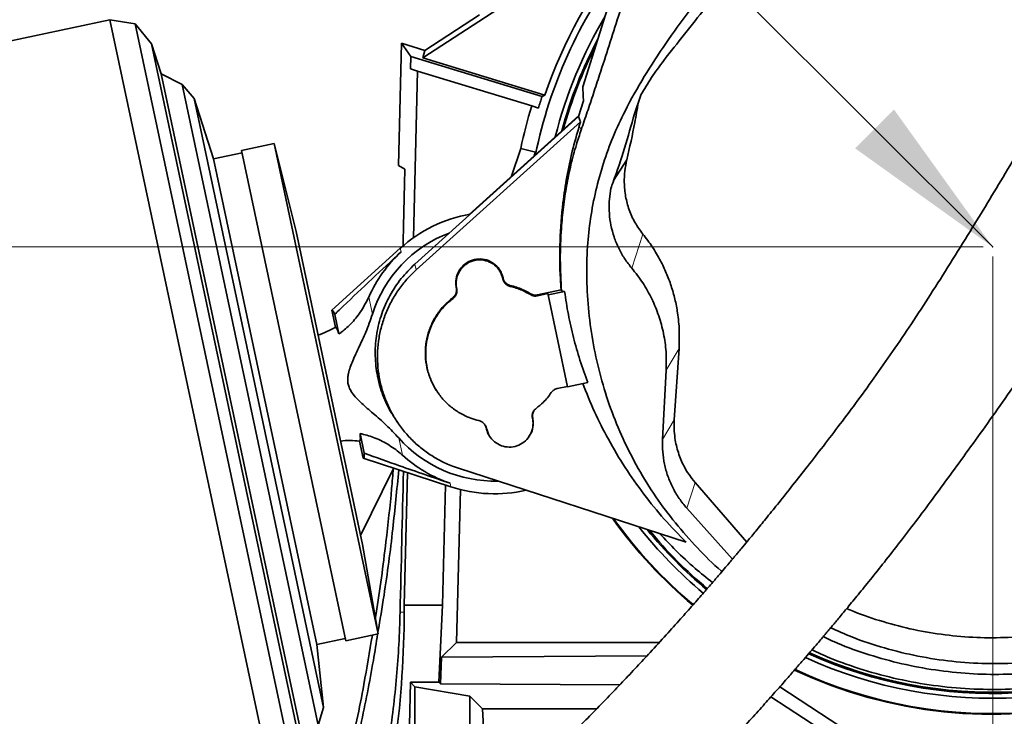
# Model space of a CAD drawing. Header units: millimetres. Extents: x 0 to 12118, y 0 to 8400.
# Tile 86 of 128: x 6717 to 7130, y 3947 to 4239. Entities that reach past the tile are written whole.
import ezdxf

# ---------------------------------------------------------------- set-up
doc = ezdxf.new("R2010")
doc.units = ezdxf.units.MM
doc.header["$LTSCALE"] = 20
doc.header["$PDSIZE"] = -1
doc.styles.add('SLDTEXTSTYLE0', font='TXT', dxfattribs={"width": 0.605})
doc.dimstyles.new('SLDDIMSTYLE0', dxfattribs={"dimtxt": 70, "dimasz": 70, "dimexe": 0, "dimexo": 0.0625, "dimgap": 17.5, "dimtad": 1, "dimdec": 0, "dimrnd": 1e-09, "dimzin": 12, "dimdsep": 46, "dimtxsty": 'SLDTEXTSTYLE0', "dimsah": 1, "dimcen": 0.09, "dimadec": 0, "dimazin": 3, "dimtfac": 1, "dimtofl": 0, "dimtmove": 0, "dimatfit": 3, "dimfxl": 1, "dimfrac": 2, "dimtolj": 1, "dimtzin": 12, "dimarcsym": 0})
doc.dimstyles.new('SLDDIMSTYLE1', dxfattribs={"dimtxt": 70, "dimasz": 70, "dimexe": 0, "dimexo": 0.0625, "dimgap": 17.5, "dimtad": 1, "dimdec": 1, "dimrnd": 1e-09, "dimzin": 12, "dimdsep": 46, "dimtxsty": 'SLDTEXTSTYLE0', "dimsah": 1, "dimcen": 0.09, "dimadec": 0, "dimazin": 3, "dimtfac": 1, "dimtmove": 0, "dimatfit": 0, "dimfxl": 1, "dimfrac": 2, "dimtolj": 1, "dimtzin": 12, "dimarcsym": 0})
doc.dimstyles.new('SLDDIMSTYLE2', dxfattribs={"dimtxt": 70, "dimasz": 70, "dimexe": 0, "dimexo": 0.0625, "dimgap": 17.5, "dimtad": 1, "dimdec": 1, "dimrnd": 1e-09, "dimzin": 12, "dimdsep": 46, "dimtxsty": 'SLDTEXTSTYLE0', "dimsah": 1, "dimcen": 0.09, "dimadec": 0, "dimazin": 3, "dimtfac": 1, "dimtofl": 0, "dimtmove": 0, "dimatfit": 3, "dimfxl": 1, "dimfrac": 2, "dimtolj": 1, "dimtzin": 12, "dimarcsym": 0})
doc.dimstyles.new('SLDDIMSTYLE4', dxfattribs={"dimtxt": 0.18, "dimasz": 70, "dimexe": 0, "dimexo": 0.0625, "dimgap": 0, "dimtad": 0, "dimtih": 1, "dimtoh": 1, "dimdec": 0, "dimrnd": 1e-09, "dimzin": 0, "dimdsep": 46, "dimtxsty": 'Standard', "dimsah": 1, "dimcen": 0.09, "dimadec": 0, "dimazin": 0, "dimtfac": 70, "dimtdec": 0, "dimtofl": 0, "dimtmove": 0, "dimatfit": 3, "dimfxl": 1, "dimfrac": 2, "dimtolj": 1, "dimtzin": 0, "dimarcsym": 0})

# ---------------------------------------------------------------- blocks, each defined once
blk = doc.blocks.new('_D_3')
at = {"color": 7, "linetype": 'Continuous', "lineweight": 0}
for p, q in [((7120.86, 4143.87), (5543.93, 4143.87)), ((5573.93, 4143.87), (5573.93, 3363.87)), ((6445.27, 3363.87), (5543.93, 3363.87))]:
    blk.add_line(p, q, dxfattribs=at)
at = {"color": 7, "linetype": 'Continuous', "lineweight": 18}
for points in [[(5573.93, 4143.87), (5563.93, 4073.87), (5583.93, 4073.87)], [(5573.93, 3363.87), (5583.93, 3433.87), (5563.93, 3433.87)]]:
    blk.add_solid(points, dxfattribs=at)
at = {"color": 7, "linetype": 'Continuous', "lineweight": 18, "insert": (5483.69, 3673.66), "char_height": 70, "attachment_point": 1, "rotation": 90, "style": 'SLDTEXTSTYLE0'}
blk.add_mtext('780', dxfattribs=at)
blk = doc.blocks.new('_D_4')
at = {"color": 7, "linetype": 'Continuous', "lineweight": 0}
for p, q in [((7120.86, 5268.87), (5543.93, 5268.87)), ((5573.93, 4143.87), (5573.93, 5268.87)), ((7120.86, 4143.87), (5543.93, 4143.87))]:
    blk.add_line(p, q, dxfattribs=at)
at = {"color": 7, "linetype": 'Continuous', "lineweight": 18}
for points in [[(5573.93, 5268.87), (5563.93, 5198.87), (5583.93, 5198.87)], [(5573.93, 4143.87), (5583.93, 4213.87), (5563.93, 4213.87)]]:
    blk.add_solid(points, dxfattribs=at)
at = {"color": 7, "linetype": 'Continuous', "lineweight": 18, "insert": (5483.69, 4671.66), "char_height": 70, "attachment_point": 1, "rotation": 90, "style": 'SLDTEXTSTYLE0'}
blk.add_mtext('*)', dxfattribs=at)
blk = doc.blocks.new('_D_6')
at = {"color": 7, "linetype": 'Continuous', "lineweight": 0}
for p, q in [((7124.86, 4139.87), (7124.86, 3020.85)), ((6804.86, 3161.82), (6804.86, 3020.85)), ((7124.86, 3050.85), (6804.86, 3050.85))]:
    blk.add_line(p, q, dxfattribs=at)
at = {"color": 7, "linetype": 'Continuous', "lineweight": 18}
for points in [[(6804.86, 3050.85), (6874.86, 3040.85), (6874.86, 3060.85)], [(7124.86, 3050.85), (7054.86, 3060.85), (7054.86, 3040.85)]]:
    blk.add_solid(points, dxfattribs=at)
at = {"color": 7, "linetype": 'Continuous', "lineweight": 18, "insert": (6884.65, 3141.08), "char_height": 70, "attachment_point": 1, "style": 'SLDTEXTSTYLE0'}
blk.add_mtext('320', dxfattribs=at)
blk = doc.blocks.new('_D_11')
at = {"color": 7, "linetype": 'Continuous', "lineweight": 0}
for p, q in [((6914.86, 5640.02), (5403.93, 5640.02)), ((5433.93, 5640.02), (5433.93, 3363.87)), ((6445.27, 3363.87), (5403.93, 3363.87))]:
    blk.add_line(p, q, dxfattribs=at)
at = {"color": 7, "linetype": 'Continuous', "lineweight": 18}
for points in [[(5433.93, 5640.02), (5423.93, 5570.02), (5443.93, 5570.02)], [(5433.93, 3363.87), (5443.93, 3433.87), (5423.93, 3433.87)]]:
    blk.add_solid(points, dxfattribs=at)
at = {"color": 7, "linetype": 'Continuous', "lineweight": 18, "insert": (5343.69, 4467.24), "char_height": 70, "attachment_point": 1, "rotation": 90, "style": 'SLDTEXTSTYLE0'}
blk.add_mtext('*)', dxfattribs=at)
blk = doc.blocks.new('_D_20')
at = {"color": 7, "linetype": 'Continuous', "lineweight": 0}
for p, q in [((6476.36, 3936.27), (6476.36, 4307.15)), ((6526.36, 3936.27), (6526.36, 4307.15)), ((6476.36, 4277.15), (6356.36, 4277.15)), ((6476.36, 4277.15), (6526.36, 4277.15)), ((6526.36, 4277.15), (6714, 4277.15))]:
    blk.add_line(p, q, dxfattribs=at)
at = {"color": 7, "linetype": 'Continuous', "lineweight": 18}
for points in [[(6476.36, 4277.15), (6406.36, 4287.15), (6406.36, 4267.15)], [(6526.36, 4277.15), (6596.36, 4267.15), (6596.36, 4287.15)]]:
    blk.add_solid(points, dxfattribs=at)
at = {"color": 7, "linetype": 'Continuous', "lineweight": 18, "insert": (6607.06, 4367.39), "char_height": 70, "attachment_point": 1, "style": 'SLDTEXTSTYLE0'}
blk.add_mtext('50', dxfattribs=at)

msp = doc.modelspace()

# ---------------------------------------------------------------- linework, layer by layer
at = {"color": 7, "linetype": 'Continuous', "lineweight": 35}
for p, q in [((6953.087139, 4210.951682), (7012.466232, 4398.841062)), ((6958.391357, 4270.085889), (6886.081939, 4223.145075)), ((6886.909383, 4226.180243), (6909.857394, 4241.077311)), ((6754.937184, 4239.038085), (6543.921798, 4194.182654)), ((6765.55588, 4237.356383), (6754.937184, 4239.038085)), ((6754.937184, 4239.038085), (6825.631269, 3906.468774)), ((6772.321831, 4229.00134), (6765.55588, 4237.356383)), ((6765.55588, 4237.356383), (6834.647776, 3912.324321)), ((6776.433627, 4216.347066), (6772.321831, 4229.00134)), ((6772.321831, 4229.00134), (6837.430221, 3922.709061)), ((6875.861823, 4177.946903), (6877.131527, 4229.169633)), ((6877.131527, 4229.169633), (6881.059333, 4223.721598)), ((6877.131527, 4229.169633), (6886.909383, 4226.180243)), ((6886.909383, 4226.180243), (6886.081939, 4223.145075)), ((6881.059333, 4223.721598), (6880.928594, 4218.447295)), ((6936.041737, 4206.91179), (6881.059333, 4223.721598)), ((6886.081939, 4223.145075), (6937.211765, 4207.513118)), ((6785.250234, 4211.854917), (6776.433627, 4216.347066)), ((6776.433627, 4216.347066), (6836.03925, 3935.9417)), ((6883.84225, 4217.556501), (6880.928594, 4218.447295)), ((6883.84225, 4217.556501), (6882.110996, 4147.713835)), ((6931.687239, 4202.92882), (6883.84225, 4217.556501)), ((6790.220966, 4206.035084), (6785.250234, 4211.854917)), ((6785.250234, 4211.854917), (6842.266309, 3943.631672)), ((6798.418652, 4180.806261), (6790.220966, 4206.035084)), ((6790.220966, 4206.035084), (6844.439978, 3950.970188)), ((6937.211765, 4207.513118), (6936.041737, 4206.91179)), ((6953.334248, 4205.029895), (6951.31109, 4198.469631)), ((6977.355894, 4207.466109), (6974.709247, 4199.687428)), ((6977.355894, 4207.466109), (6977.384974, 4207.534971)), ((6934.493837, 4202.070757), (6931.687239, 4202.92882)), ((6951.31109, 4198.469631), (6882.664166, 4136.659663)), ((6952.138501, 4196.284403), (6883.296565, 4134.298845)), ((6951.471152, 4198.988648), (6905.419893, 4157.523908)), ((6951.31109, 4198.469631), (6952.138501, 4196.284403)), ((6951.618542, 4194.598389), (6952.138501, 4196.284403)), ((6810.341013, 4183.340591), (6798.418652, 4180.806261)), ((6823.726436, 4187.208267), (6810.133089, 4184.318736)), ((6810.133089, 4184.318736), (6853.797083, 3978.90828)), ((6832.925527, 4150.314668), (6823.726436, 4187.208267)), ((6823.726436, 4187.208267), (6867.390429, 3981.79781)), ((6923.271436, 4173.59751), (6927.131945, 4185.189147)), ((6927.131945, 4185.189147), (6933.214454, 4183.549627)), ((6932.739059, 4182.122196), (6933.214454, 4183.549627)), ((6933.214454, 4183.549627), (6932.965125, 4182.325747)), ((6798.418652, 4180.806261), (6841.666798, 3977.352095)), ((6971.523554, 4180.421116), (6966.007882, 4171.753007)), ((6875.861823, 4177.946903), (6878.533377, 4176.404481)), ((6964.158243, 4162.978809), (6964.803754, 4168.402087)), ((6832.925527, 4150.314668), (6860.787314, 4019.243234)), ((6876.621438, 4143.329453), (6847.899332, 4117.443558)), ((6919.560455, 4130.554524), (6919.536151, 4130.668864)), ((6919.689125, 4130.811627), (6919.664822, 4130.925967)), ((6900.101869, 4126.767733), (6900.126173, 4126.653393)), ((6900.23054, 4126.56579), (6900.254844, 4126.45145)), ((6943.996245, 4125.874365), (6934.11702, 4123.774471)), ((6944.138481, 4125.534841), (6943.996245, 4125.874365)), ((6945.470033, 4125.239744), (6944.138481, 4125.534841)), ((6938.44659, 4124.330178), (6934.144265, 4123.415691)), ((6938.565217, 4123.77208), (6938.44659, 4124.330178)), ((6945.470033, 4125.239744), (6938.565217, 4123.77208)), ((6938.565217, 4123.77208), (6946.73887, 4085.318069)), ((6847.899332, 4117.443558), (6849.425125, 4110.265702)), ((6849.173646, 4115.652619), (6850.920942, 4107.432735)), ((6993.40678, 4101.338008), (6991.423242, 4071.523687)), ((6988.037098, 4092.309929), (6986.515279, 4063.271899)), ((6942.406242, 4084.548301), (6946.708128, 4085.462695)), ((6946.73887, 4085.318069), (6955.179917, 4087.112269)), ((6892.37327, 4082.858111), (6892.482222, 4082.702688)), ((6939.147719, 4081.862224), (6939.253154, 4082.012776)), ((6932.139523, 4072.237111), (6932.115219, 4072.351451)), ((6875.17968, 4070.80098), (6875.954278, 4069.695998)), ((6912.552267, 4068.193217), (6912.576571, 4068.078877)), ((6912.680938, 4067.991274), (6912.705241, 4067.876934)), ((6861.531437, 4057.517315), (6859.78414, 4065.737199)), ((6861.095787, 4055.36289), (6859.569994, 4062.540746)), ((6861.095787, 4055.36289), (6897.863775, 4043.39819)), ((6900.961471, 4051.202103), (6996.402667, 4020.191378)), ((6873.682963, 4050.751967), (6859.985413, 4023.015653)), ((6879.67197, 4049.318), (6878.297549, 3993.870777)), ((6894.309589, 3993.870777), (6895.555886, 4044.149202)), ((7000.13312, 4045.230994), (7021.747525, 4020.24501)), ((6900.211098, 3978.163272), (6901.80009, 4042.266767)), ((6996.734668, 4034.413237), (7015.84889, 4013.184742)), ((6867.390429, 3981.79781), (6860.787314, 4019.243234)), ((6878.297549, 3993.870777), (6878.286876, 3990.912029)), ((6878.297549, 3993.870777), (6894.309589, 3993.870777)), ((6892.823922, 3961.551547), (6894.309589, 3993.870777)), ((6853.797083, 3978.90828), (6867.390429, 3981.79781)), ((6841.666798, 3977.352095), (6853.589159, 3979.886425)), ((6844.439978, 3950.970188), (6841.666798, 3977.352095)), ((6893.943725, 3972.049328), (6900.211098, 3978.163272)), ((6900.211098, 3978.163272), (6985.074278, 3978.163272)), ((6893.429562, 3960.930707), (6893.943725, 3972.049328)), ((6979.940371, 3972.571275), (6893.943725, 3972.049328)), ((6878.724842, 3861.056824), (6880.852729, 3961.551547)), ((6882.768643, 3959.635633), (6880.852729, 3961.551547)), ((6892.823922, 3961.551547), (6880.852729, 3961.551547)), ((6892.823922, 3961.551547), (6893.429562, 3960.930707)), ((6893.429562, 3960.930707), (6968.608852, 3960.493338)), ((6882.768643, 3959.635633), (6882.768643, 3865.876039)), ((6905.763949, 3955.766396), (6882.768643, 3959.635633)), ((7035.606795, 3959.606986), (7116.541299, 3906.999559)), ((6911.067003, 3950.463342), (6905.763949, 3955.766396)), ((6905.763949, 3955.766396), (6905.763949, 3922.83953)), ((7110.9793, 3903.854261), (7031.919447, 3955.449735)), ((6842.266309, 3943.631672), (6844.439978, 3950.970188)), ((6911.067003, 3950.463342), (6958.941213, 3950.463342)), ((6911.852043, 3935.483899), (6911.067003, 3950.463342))]:
    msp.add_line(p, q, dxfattribs=at)
at = {"color": 8, "linetype": 'Continuous', "lineweight": 18}
for p, q in [((6952.402203, 4192.923521), (6951.618542, 4194.598389)), ((6973.615023, 4134.990111), (6978.259307, 4149.275985)), ((6876.621438, 4143.329453), (6876.944346, 4141.810383)), ((6883.296565, 4134.298845), (6882.664166, 4136.659663)), ((6919.536151, 4130.668864), (6919.664822, 4130.925967)), ((6919.560455, 4130.554524), (6919.689125, 4130.811627)), ((6900.23054, 4126.56579), (6900.101869, 4126.767733)), ((6900.126173, 4126.653393), (6900.254844, 4126.45145)), ((6922.694925, 4127.747413), (6922.665217, 4127.389181)), ((6863.426966, 4122.914403), (6864.956503, 4115.718936)), ((6898.705723, 4122.296469), (6898.626566, 4122.631525)), ((6931.13658, 4123.928249), (6931.204806, 4124.270741)), ((6934.11702, 4123.774471), (6934.144265, 4123.415691)), ((6988.037098, 4092.309929), (6993.40678, 4101.338008)), ((6932.010852, 4071.980008), (6932.139523, 4072.237111)), ((6912.680938, 4067.991274), (6912.552267, 4068.193217)), ((6912.705241, 4067.876934), (6912.576571, 4068.078877)), ((6991.423242, 4071.523687), (6986.515279, 4063.271899)), ((6875.976611, 4063.876555), (6877.506147, 4056.681088)), ((6897.540867, 4044.91726), (6897.863775, 4043.39819)), ((6996.734668, 4034.413237), (7000.13312, 4045.230994)), ((6876.531324, 3990.955545), (6878.286876, 3990.912029))]:
    msp.add_line(p, q, dxfattribs=at)
at = {"color": 7, "linetype": 'Continuous', "lineweight": 35}
for centre, radius, start, end in [((7124.857394, 4143.870777), 198.144467, 140.68178366, 161.26499593), ((7124.857394, 4143.870777), 195.419262, 142.77790155, 168.55443781), ((7124.857394, 4143.870777), 189.020726, 149.22653518, 165.85155841), ((7124.857394, 4143.870777), 187, 152.18494222, 164.91709482), ((7124.857394, 4143.870777), 186.5, 153.06986295, 164.67904369), ((7124.857394, 4143.870777), 199.061603, 161.53707332, 163), ((7124.857394, 4143.870777), 201.996439, 163, 168.19684261), ((6916.120696, 4099.502422), 59, 99.93621428, 132.0268623), ((7124.857394, 4143.870777), 195.419262, 244.9178201, 3.82673491), ((6916.120696, 4099.502422), 53.672619, 110.68146998, 162.41396481), ((6916.120696, 4099.502422), 57.660645, 132.79908729, 156.04428031), ((7124.857394, 4143.870777), 189.020726, 245.47080708, 357.37810128), ((7124.857394, 4143.870777), 187, 245.65258017, 354.41969424), ((7124.857394, 4143.870777), 186.5, 245.69794122, 353.53477351), ((6831.427976, 4140.284073), 35, 287.82284238, 300.94729261), ((6916.120696, 4099.502422), 53.672619, 221.58745133, 271.41426004), ((6855.33921, 4027.797395), 35, 83.05807787, 96.17857375), ((6916.120696, 4099.502422), 57.660645, 227.95713582, 251.20232885), ((6916.120696, 4099.502422), 59, 251.97455383, 282.90952566), ((7124.857394, 4143.870777), 195.707505, 215.49998564, 230.04457218), ((7124.857394, 4143.870777), 195.419262, 215.61435009, 230.04704263), ((7124.857394, 4143.870777), 189.020726, 218.3351, 230.09096467), ((7124.857394, 4143.870777), 187, 219.27634359, 230.10255735), ((7124.857394, 4143.870777), 186.5, 219.51617733, 230.1054184), ((7124.857394, 4143.870777), 195.707505, 244.8939752, 320.33936804)]:
    msp.add_arc(centre, radius, start, end, dxfattribs=at)
for centre, major_axis, ratio, start_param, end_param in [((6804.857394, 1313.468082), (89.876733, 3635.788776), 0.0012951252, 5.6048811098, 5.6190527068), ((6854.585425, 4086.421902), (-6.603623, 31.065715), 0.0699839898, 5.9225779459, 6.3236111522), ((6854.585425, 4086.421902), (-6.603623, 31.065715), 0.0699839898, 3.1011668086, 3.5022000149), ((6804.857394, 1313.468082), (123.830166, 5009.30898), 0.0012951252, 5.2763398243, 5.2903204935), ((6456.357394, 3992.434731), (0, 422.026846), 0.9997758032, 4.4545330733, 4.7087809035)]:
    msp.add_ellipse(centre, major_axis=major_axis, ratio=ratio, start_param=start_param, end_param=end_param, dxfattribs=at)
for points, knots in [([(6952.402203, 4192.923521), (6953.254961, 4195.399973), (6954.962455, 4200.358617), (6957.549934, 4208.122938), (6960.596821, 4217.425334), (6964.094153, 4228.275088), (6968.836237, 4243.077434), (6974.389758, 4260.291486), (6980.757288, 4279.83402), (6987.129407, 4299.314584), (6993.290213, 4318.263686), (6999.220476, 4336.7403), (7004.922201, 4354.672265), (7010.610384, 4372.654504), (7014.408725, 4384.638553), (7016.307885, 4390.630547)], [0, 0, 0, 0, 0.0401590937, 0.0804112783, 0.1206341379, 0.1824796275, 0.2443431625, 0.3435556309, 0.4427752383, 0.5420636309, 0.6413351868, 0.7309212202, 0.8205221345, 0.9102615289, 1, 1, 1, 1]), ([(7011.437119, 4007.984863), (7011.32832, 4008.073579), (7007.618402, 4011.0987), (7001.019533, 4017.830001), (6991.782911, 4028.132147), (6983.501109, 4039.245568), (6976.162043, 4051.016016), (6969.839287, 4063.402577), (6964.582919, 4076.224126), (6960.434543, 4089.417074), (6957.400766, 4102.898937), (6955.442207, 4116.591402), (6954.604863, 4130.36696), (6954.869153, 4143.489889), (6956.186501, 4155.893205), (6958.422971, 4167.532526), (6961.595084, 4178.970409), (6965.661145, 4190.112288), (6971.316398, 4202.273812), (6978.711696, 4215.309224), (6987.763425, 4229.211366), (6997.576591, 4242.654949), (7007.933715, 4255.740005), (7018.654875, 4268.545291), (7031.396619, 4283.36149), (7046.178539, 4300.171589), (7062.892678, 4319.07286), (7079.384537, 4338.156539), (7089.793029, 4351.323679), (7094.996367, 4357.906101)], [0, 0, 0, 0, 0.00099477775, 0.0339208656, 0.06684990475, 0.09966585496, 0.13298493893, 0.16642169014, 0.19986359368, 0.23318972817, 0.26676565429, 0.30044564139, 0.3341215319, 0.36769185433, 0.39657594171, 0.42559277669, 0.4546571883, 0.48367831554, 0.51256601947, 0.55290328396, 0.5932790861, 0.63375245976, 0.67430738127, 0.71487157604, 0.75533465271, 0.81651001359, 0.87769743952, 0.9388593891, 1, 1, 1, 1]), ([(7302.943245, 4294.497495), (7302.515602, 4283.865068), (7301.660274, 4262.599122), (7299.737843, 4230.742429), (7298.387907, 4204.086128), (7297.766548, 4182.622607), (7297.360518, 4166.380786), (7296.784798, 4150.147153), (7295.82387, 4133.952255), (7294.251383, 4117.828082), (7292.09194, 4103.352766), (7289.407087, 4090.54117), (7286.37928, 4079.391216), (7282.629157, 4068.45302), (7278.099453, 4057.824232), (7272.225228, 4046.749439), (7264.803347, 4035.398959), (7255.798705, 4023.903752), (7245.791971, 4013.204114), (7234.928397, 4003.432246), (7223.252884, 3994.672101), (7210.865483, 3986.948332), (7197.818896, 3980.276639), (7184.319556, 3974.769803), (7170.451176, 3970.473968), (7156.322069, 3967.357566), (7141.945149, 3965.408823), (7127.541082, 3964.664901), (7113.202102, 3965.141457), (7099.020291, 3966.780237), (7084.999548, 3969.539019), (7071.367449, 3973.47595), (7060.942014, 3977.21722), (7055.272605, 3979.956469), (7053.805742, 3980.665203)], [0, 0, 0, 0, 0.0645639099, 0.1291344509, 0.1937010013, 0.2265261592, 0.259394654, 0.2922569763, 0.3250763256, 0.3578455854, 0.3906045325, 0.4139360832, 0.4373528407, 0.4607662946, 0.4841205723, 0.5073995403, 0.5366423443, 0.5659930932, 0.5953445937, 0.6245884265, 0.6534061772, 0.6823317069, 0.711255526, 0.7400709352, 0.768226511, 0.7964869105, 0.8247455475, 0.852898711, 0.8804610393, 0.9081246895, 0.9357878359, 0.9633494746, 0.9905173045, 1, 1, 1, 1]), ([(6986.982127, 4221.940722), (6989.878707, 4225.64597), (6995.672157, 4233.056839), (7001.572459, 4240.388709), (7004.522759, 4244.054829)], [0, 0, 0, 0, 0.4999747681, 1, 1, 1, 1]), ([(7156.61845, 4220.617449), (7155.538708, 4218.648038), (7151.875234, 4211.965991), (7145.53992, 4200.943059), (7137.792629, 4187.625725), (7130.189125, 4174.808655), (7122.749745, 4162.44642), (7115.061545, 4149.859697), (7107.134284, 4137.103499), (7098.952507, 4124.226383), (7090.943367, 4111.956612), (7083.03963, 4100.231542), (7075.219928, 4089.079725), (7067.554048, 4078.545749), (7060.180941, 4068.714857), (7053.167699, 4059.578313), (7046.574147, 4051.111448), (7040.447785, 4043.336586), (7034.889119, 4036.366343), (7029.993973, 4030.297832), (7025.826376, 4025.186879), (7022.379579, 4021.001607), (7019.851526, 4017.958559), (7018.11346, 4015.879182), (7016.989131, 4014.538926), (7015.90162, 4013.246258), (7014.576631, 4011.676277), (7012.772773, 4009.548349), (7010.392593, 4006.756903), (7007.355132, 4003.221084), (7003.586376, 3998.874504), (6999.072376, 3993.725511), (6993.810129, 3987.798442), (6987.798091, 3981.121637), (6981.690252, 3974.442468), (6975.596063, 3967.877984), (6969.613849, 3961.525739), (6963.208193, 3954.828989), (6956.887204, 3948.331835), (6950.693393, 3942.067754), (6944.670021, 3936.072743), (6938.901634, 3930.414618), (6935.233856, 3926.896121), (6933.588824, 3925.318043)], [0, 0, 0, 0, 0.0176400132, 0.0598510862, 0.1012400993, 0.1416975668, 0.1810753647, 0.2192277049, 0.2624538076, 0.3036668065, 0.3428004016, 0.379861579, 0.4156128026, 0.4493392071, 0.4810435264, 0.5107035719, 0.5383012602, 0.5638745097, 0.5870473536, 0.6069911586, 0.623889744, 0.6377848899, 0.6487030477, 0.6543353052, 0.6586529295, 0.6621798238, 0.6673598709, 0.6745017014, 0.6837177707, 0.6957153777, 0.7106171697, 0.7284302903, 0.7491741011, 0.7728877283, 0.799644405, 0.8217887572, 0.8458054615, 0.8718114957, 0.899962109, 0.9241600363, 0.9499791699, 0.9775651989, 1, 1, 1, 1]), ([(6977.384974, 4207.534971), (6978.836318, 4209.990538), (6981.771803, 4214.957166), (6985.232464, 4219.595595), (6986.982127, 4221.940722)], [0, 0, 0, 0, 0.494413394, 1, 1, 1, 1]), ([(6953.086652, 4210.950195), (6953.143965, 4209.89434), (6953.247593, 4207.985217), (6953.307481, 4205.942757), (6953.334248, 4205.029895)], [0, 0, 0, 0, 0.5530575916, 1, 1, 1, 1]), ([(6976.325045, 4204.436373), (6975.866208, 4201.600527), (6974.561746, 4193.538296), (6972.718469, 4185.580075), (6971.523554, 4180.421116)], [0, 0, 0, 0, 0.35174465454, 1, 1, 1, 1]), ([(6974.709247, 4199.687428), (6973.380057, 4194.869382), (6970.719051, 4185.223768), (6967.171633, 4174.864143), (6965.125848, 4169.281097), (6964.803754, 4168.402087)], [0, 0, 0, 0, 0.4567860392, 0.9144749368, 1, 1, 1, 1]), ([(6968.199133, 3889.241745), (6969.849831, 3890.825726), (6973.59514, 3894.419657), (6979.512447, 3900.220521), (6985.754799, 3906.426681), (6992.189236, 3912.924613), (6998.771377, 3919.67832), (7005.453624, 3926.652105), (7011.702171, 3933.277786), (7017.754519, 3939.791739), (7023.567366, 3946.140961), (7029.094431, 3952.266766), (7034.047183, 3957.827525), (7038.429363, 3962.803134), (7042.244673, 3967.17707), (7045.496364, 3970.935369), (7048.295834, 3974.192872), (7050.646766, 3976.944232), (7052.567169, 3979.202567), (7053.983017, 3980.87359), (7055.132813, 3982.234066), (7056.301181, 3983.619588), (7058.099809, 3985.758449), (7060.732598, 3988.903632), (7064.339308, 3993.243914), (7068.713504, 3998.560656), (7073.846904, 4004.881972), (7079.648149, 4012.144452), (7085.980815, 4020.229436), (7092.69813, 4029.003753), (7099.739009, 4038.417545), (7107.082566, 4048.408812), (7114.756654, 4058.991465), (7122.796891, 4070.194322), (7131.261647, 4082.124733), (7140.132359, 4094.905982), (7149.327729, 4108.579156), (7158.750421, 4123.17924), (7168.238103, 4138.633824), (7177.691945, 4154.937829), (7186.992056, 4172.073246), (7194.831748, 4187.405502), (7199.376638, 4197.039513), (7201.09802, 4200.688405)], [0, 0, 0, 0, 0.0213710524, 0.0484893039, 0.0739286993, 0.0978217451, 0.1256799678, 0.1514658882, 0.1753110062, 0.1973158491, 0.2203059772, 0.2410711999, 0.2596699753, 0.2761407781, 0.2905051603, 0.3027732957, 0.3129481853, 0.3222591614, 0.329500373, 0.3348184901, 0.3384067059, 0.3426281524, 0.3481771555, 0.3589993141, 0.3728359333, 0.3897078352, 0.4096392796, 0.4327298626, 0.4581391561, 0.4854443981, 0.5147054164, 0.5460010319, 0.5787642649, 0.6135482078, 0.6503464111, 0.6891426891, 0.7307642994, 0.7744073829, 0.8200375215, 0.8676249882, 0.9171527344, 0.9686215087, 1, 1, 1, 1]), ([(6943.996245, 4125.874365), (6943.887127, 4127.427388), (6943.40504, 4134.288734), (6943.320424, 4146.506174), (6944.405976, 4160.784609), (6946.312941, 4173.289014), (6948.563959, 4184.047121), (6950.60065, 4191.082345), (6951.618542, 4194.598389)], [0, 0, 0, 0, 0.0671600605, 0.2967169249, 0.5262725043, 0.6841352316, 0.8421380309, 1, 1, 1, 1]), ([(6944.138481, 4125.534841), (6943.916943, 4129.863015), (6943.47254, 4138.545279), (6943.923532, 4150.288931), (6944.912285, 4160.599854), (6946.244349, 4169.51199), (6948.066566, 4178.292681), (6950.147712, 4186.161014), (6951.724036, 4190.889309), (6952.402203, 4192.923521)], [0, 0, 0, 0, 0.1879800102, 0.3770855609, 0.5063433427, 0.6355549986, 0.767872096, 0.9001337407, 1, 1, 1, 1]), ([(6978.259307, 4149.275985), (6977.118175, 4150.826289), (6974.802185, 4153.972715), (6972.414698, 4159.325646), (6970.877038, 4165.012236), (6970.347908, 4170.499276), (6970.629089, 4175.685411), (6971.224048, 4178.835394), (6971.523554, 4180.421116)], [0, 0, 0, 0, 0.1746750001, 0.3545123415, 0.5291516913, 0.7086712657, 0.8533432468, 1, 1, 1, 1]), ([(6964.158243, 4162.978809), (6964.131018, 4161.298197), (6964.076642, 4157.941424), (6964.800637, 4152.935841), (6966.099844, 4148.056125), (6968.023878, 4143.386779), (6970.481554, 4138.966152), (6972.572345, 4136.313159), (6973.615023, 4134.990111)], [0, 0, 0, 0, 0.1683961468, 0.3363462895, 0.5035718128, 0.6699842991, 0.8354212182, 1, 1, 1, 1]), ([(6978.259307, 4149.275985), (6979.61633, 4147.509064), (6982.343937, 4143.957567), (6985.565213, 4138.443504), (6988.161537, 4132.986155), (6990.183232, 4127.606279), (6991.764271, 4122.023311), (6992.968268, 4115.754732), (6993.671282, 4108.833732), (6993.495288, 4103.846233), (6993.40678, 4101.338008)], [0, 0, 0, 0, 0.1297990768, 0.260895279, 0.3713968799, 0.4818999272, 0.5955924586, 0.7092864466, 0.8537994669, 1, 1, 1, 1]), ([(6849.173646, 4115.652619), (6850.353231, 4116.790906), (6859.504229, 4125.621519), (6868.825024, 4134.273587), (6876.944346, 4141.810383)], [0, 0, 0, 0, 0.1289023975, 1, 1, 1, 1]), ([(6919.664822, 4130.925967), (6919.487591, 4131.568783), (6919.133131, 4132.854414), (6917.912471, 4135.002122), (6915.844295, 4137.11593), (6912.769294, 4138.620663), (6909.372103, 4139.025534), (6906.03155, 4138.282444), (6903.125568, 4136.475732), (6900.980534, 4133.80774), (6899.843444, 4130.585142), (6899.828396, 4128.148135), (6900.073877, 4126.909028), (6900.101869, 4126.767733)], [0, 0, 0, 0, 0.0637362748, 0.1274724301, 0.2348074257, 0.3421739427, 0.4494909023, 0.5568139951, 0.664188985, 0.7715269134, 0.8788394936, 0.9861841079, 1, 1, 1, 1]), ([(6919.536151, 4130.668864), (6919.198761, 4131.731444), (6918.523978, 4133.856611), (6916.246452, 4136.391669), (6913.32995, 4138.067174), (6910.003515, 4138.673319), (6906.668604, 4138.14657), (6903.695572, 4136.545316), (6901.418137, 4134.049384), (6900.104428, 4130.945333), (6899.914197, 4128.335633), (6900.169597, 4126.906745), (6900.23054, 4126.56579)], [0, 0, 0, 0, 0.107358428, 0.2147176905, 0.3220631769, 0.4294277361, 0.5368452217, 0.6442176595, 0.751568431, 0.8589526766, 0.9663438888, 1, 1, 1, 1]), ([(6882.664166, 4136.659663), (6880.688577, 4134.708717), (6877.695585, 4131.75306), (6874.409896, 4127.173942), (6871.497151, 4122.36469), (6869.210622, 4117.197853), (6867.597719, 4111.812397), (6866.448256, 4106.306316), (6865.997339, 4100.673302), (6866.258836, 4095.05141), (6866.998684, 4089.474963), (6868.425153, 4084.000763), (6870.568437, 4078.808417), (6872.089926, 4075.558309), (6873.329115, 4073.803869), (6873.744841, 4073.215284)], [0, 0, 0, 0, 0.1193803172, 0.1808596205, 0.2423387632, 0.3615970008, 0.4230093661, 0.4844224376, 0.6037930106, 0.6652677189, 0.7267422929, 0.8460717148, 0.9075241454, 0.9689759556, 1, 1, 1, 1]), ([(6883.296565, 4134.298845), (6881.971837, 4133.023709), (6879.318155, 4130.469366), (6875.91434, 4126.106575), (6872.983192, 4121.424903), (6870.619347, 4116.430889), (6868.821524, 4111.210617), (6867.61324, 4105.820295), (6867.0323, 4100.325234), (6867.064885, 4094.798722), (6867.70982, 4089.309789), (6868.981154, 4083.931986), (6870.841083, 4078.72992), (6873.266506, 4073.767427), (6876.244724, 4069.117981), (6879.717508, 4064.828586), (6883.646464, 4060.949001), (6887.996291, 4057.542959), (6892.700325, 4054.647992), (6897.063211, 4052.559136), (6899.879695, 4051.578683), (6900.961471, 4051.202103)], [0, 0, 0, 0, 0.05367163, 0.1075145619, 0.1611857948, 0.2148014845, 0.2685877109, 0.322203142, 0.3758673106, 0.4297030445, 0.4833678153, 0.5370122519, 0.5908280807, 0.6444725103, 0.6980630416, 0.7518237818, 0.8054137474, 0.8590659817, 0.9128893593, 0.9665419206, 1, 1, 1, 1]), ([(6973.615023, 4134.990111), (6975.20505, 4132.972724), (6978.39339, 4128.927438), (6982.140776, 4122.186191), (6985.075564, 4115.065748), (6987.056621, 4107.625414), (6988.160152, 4099.992345), (6988.078165, 4094.87382), (6988.037098, 4092.309929)], [0, 0, 0, 0, 0.1645719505, 0.3300014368, 0.4964278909, 0.6636720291, 0.8315318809, 1, 1, 1, 1]), ([(6922.665217, 4127.389181), (6922.2227, 4127.539048), (6921.337682, 4127.838777), (6920.298482, 4128.813494), (6919.754209, 4129.783688), (6919.600886, 4130.393672), (6919.560455, 4130.554524)], [0, 0, 0, 0, 0.2977898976, 0.5955697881, 0.8933523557, 1, 1, 1, 1]), ([(6919.689125, 4130.811627), (6919.825948, 4130.380475), (6920.09959, 4129.518185), (6921.023724, 4128.494081), (6921.952623, 4127.949246), (6922.540089, 4127.789513), (6922.694925, 4127.747413)], [0, 0, 0, 0, 0.2978198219, 0.5956306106, 0.893421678, 1, 1, 1, 1]), ([(6898.626566, 4122.631525), (6898.958947, 4122.938336), (6899.623699, 4123.551948), (6900.15902, 4124.823258), (6900.25832, 4125.895565), (6900.153738, 4126.495315), (6900.126173, 4126.653393)], [0, 0, 0, 0, 0.2978180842, 0.5956271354, 0.8934181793, 1, 1, 1, 1]), ([(6900.254844, 4126.45145), (6900.306885, 4125.987009), (6900.410967, 4125.058139), (6899.969078, 4123.703204), (6899.321341, 4122.798737), (6898.834085, 4122.401196), (6898.705723, 4122.296469)], [0, 0, 0, 0, 0.297846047, 0.5956832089, 0.8934881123, 1, 1, 1, 1]), ([(6931.13658, 4123.928249), (6929.999771, 4124.560905), (6928.095251, 4125.620806), (6925.226802, 4126.717357), (6923.521467, 4127.164613), (6922.665217, 4127.389181)], [0, 0, 0, 0, 0.4243871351, 0.7109844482, 1, 1, 1, 1]), ([(6931.204806, 4124.270741), (6930.068136, 4124.903547), (6928.157776, 4125.967081), (6925.27677, 4127.070028), (6923.557963, 4127.520982), (6922.694925, 4127.747413)], [0, 0, 0, 0, 0.4224564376, 0.7100068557, 1, 1, 1, 1]), ([(6850.920942, 4107.432735), (6851.249565, 4107.671826), (6853.225061, 4109.109108), (6856.570144, 4112.206997), (6860.531463, 4117.155431), (6862.45086, 4120.97299), (6863.426966, 4122.914403)], [0, 0, 0, 0, 0.0606015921, 0.3643026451, 0.6767172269, 1, 1, 1, 1]), ([(6898.626566, 4122.631525), (6897.391297, 4121.599774), (6894.884945, 4119.506359), (6891.873021, 4115.64314), (6889.490207, 4111.332548), (6887.891076, 4106.714763), (6887.076299, 4101.850688), (6887.09752, 4096.965039), (6887.926927, 4092.093022), (6889.61546, 4087.526497), (6891.16179, 4084.402895), (6892.294275, 4083.019273), (6892.409183, 4082.878884)], [0, 0, 0, 0, 0.1083674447, 0.2198768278, 0.3281588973, 0.4395751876, 0.5479389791, 0.6594482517, 0.7678429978, 0.8793872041, 0.9877620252, 1, 1, 1, 1]), ([(6898.705723, 4122.296469), (6897.459835, 4121.252773), (6894.968073, 4119.165395), (6891.955364, 4115.302691), (6889.606941, 4111.024983), (6888.004413, 4106.408108), (6887.21388, 4101.586692), (6887.226943, 4096.698353), (6888.078289, 4091.884398), (6889.709568, 4087.275798), (6892.106488, 4083.014963), (6895.171443, 4079.208874), (6898.840761, 4075.980694), (6902.600033, 4073.658443), (6906.216382, 4072.06497), (6908.456249, 4071.4594), (6909.576175, 4071.156617)], [0, 0, 0, 0, 0.0744771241, 0.1489533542, 0.2233711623, 0.2977875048, 0.3722619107, 0.4467361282, 0.5212317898, 0.5957287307, 0.6702109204, 0.7446943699, 0.819127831, 0.8935608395, 0.9467807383, 1, 1, 1, 1]), ([(6934.144265, 4123.415691), (6933.862853, 4123.374289), (6933.124206, 4123.265617), (6932.066235, 4123.442054), (6931.396594, 4123.792266), (6931.13658, 4123.928249)], [0, 0, 0, 0, 0.273513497, 0.7179135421, 1, 1, 1, 1]), ([(6931.204806, 4124.270741), (6931.457027, 4124.138868), (6932.105737, 4123.799694), (6933.130163, 4123.629216), (6933.844856, 4123.734411), (6934.11702, 4123.774471)], [0, 0, 0, 0, 0.2825823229, 0.7267983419, 1, 1, 1, 1]), ([(6945.470033, 4125.239744), (6945.947809, 4122.011289), (6946.903395, 4115.554149), (6949.108878, 4105.962545), (6951.799171, 4096.448613), (6954.052988, 4090.224423), (6955.179917, 4087.112269)], [0, 0, 0, 0, 0.2482297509, 0.4964771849, 0.7482338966, 1, 1, 1, 1]), ([(6864.956503, 4115.718936), (6864.067469, 4113.199833), (6862.443389, 4108.597958), (6859.450033, 4102.171598), (6857.14199, 4097.353068), (6855.620346, 4093.578909), (6854.905732, 4091.227351), (6854.577475, 4089.120065), (6854.589055, 4087.628814), (6854.831296, 4086.119584), (6855.336482, 4084.604004), (6856.494548, 4082.589468), (6858.241428, 4080.501013), (6861.216587, 4077.613239), (6865.48747, 4073.965417), (6870.839323, 4069.321855), (6874.26221, 4065.693744), (6875.976611, 4063.876555)], [0, 0, 0, 0, 0.1280290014, 0.233882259, 0.3397546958, 0.3842068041, 0.4289740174, 0.4572609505, 0.4862126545, 0.5000222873, 0.5304750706, 0.5621781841, 0.6109358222, 0.660483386, 0.7609389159, 0.8802629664, 1, 1, 1, 1]), ([(6850.920942, 4107.432735), (6850.687591, 4108.066802), (6850.212196, 4109.358555), (6849.719036, 4110.238779), (6849.514243, 4110.257538), (6849.425125, 4110.265702)], [0, 0, 0, 0, 0.3525634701, 0.718259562, 1, 1, 1, 1]), ([(7299.287078, 4089.674591), (7298.477358, 4086.898683), (7296.854539, 4081.33529), (7293.713939, 4072.794668), (7290.124117, 4064.29523), (7286.072637, 4055.925085), (7280.64491, 4046.058685), (7273.453249, 4034.947913), (7264.114969, 4022.874521), (7253.783544, 4011.608491), (7242.538767, 4001.250874), (7230.421015, 3991.894288), (7217.52849, 3983.567915), (7203.967968, 3976.331074), (7189.896619, 3970.276992), (7175.392556, 3965.466418), (7160.561902, 3961.879937), (7145.47682, 3959.52101), (7130.300399, 3958.423662), (7115.125337, 3958.618598), (7100.046043, 3960.06024), (7085.133636, 3962.708499), (7070.54405, 3966.621596), (7058.496, 3970.772391), (7051.538994, 3974.032468), (7049.123648, 3975.164307)], [0, 0, 0, 0, 0.0296434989, 0.0594106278, 0.0893466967, 0.1193294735, 0.1491546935, 0.1980657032, 0.2471518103, 0.2962362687, 0.345145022, 0.3939904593, 0.4430142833, 0.4920374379, 0.5408819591, 0.5892023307, 0.6376981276, 0.6861933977, 0.7345130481, 0.7824437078, 0.8305455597, 0.8786472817, 0.9265777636, 0.9745091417, 1, 1, 1, 1]), ([(6939.866823, 4082.856521), (6940.043249, 4083.079987), (6940.506091, 4083.666233), (6941.396804, 4084.263977), (6942.124025, 4084.46881), (6942.406242, 4084.548301)], [0, 0, 0, 0, 0.27374782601, 0.71815953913, 1, 1, 1, 1]), ([(6996.402667, 4020.191378), (6993.280666, 4023.395561), (6987.03674, 4029.803849), (6978.51097, 4040.309443), (6970.674336, 4051.450133), (6963.800799, 4063.026926), (6957.850415, 4074.757745), (6954.662315, 4082.715186), (6953.07952, 4086.665816)], [0, 0, 0, 0, 0.1677935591, 0.3355830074, 0.5070266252, 0.678471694, 0.8403708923, 1, 1, 1, 1]), ([(6933.535669, 4076.24933), (6934.541745, 4077.074194), (6936.227219, 4078.456084), (6938.300909, 4080.720998), (6939.343392, 4082.142689), (6939.866823, 4082.856521)], [0, 0, 0, 0, 0.4243962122, 0.7109890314, 1, 1, 1, 1]), ([(6932.010852, 4071.980008), (6931.945471, 4072.468938), (6931.81287, 4073.460554), (6932.284937, 4074.883014), (6932.958325, 4075.783556), (6933.427207, 4076.161827), (6933.535669, 4076.24933)], [0, 0, 0, 0, 0.3065888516, 0.621803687, 0.9125149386, 1, 1, 1, 1]), ([(6912.705241, 4067.876934), (6913.042631, 4066.814354), (6913.717414, 4064.689187), (6915.994941, 4062.154129), (6918.911443, 4060.478624), (6922.237878, 4059.87248), (6925.572789, 4060.399229), (6928.545821, 4062.000482), (6930.823255, 4064.496415), (6932.136965, 4067.600466), (6932.327195, 4070.210166), (6932.071795, 4071.639053), (6932.010852, 4071.980008)], [0, 0, 0, 0, 0.1073584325, 0.2147176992, 0.3220631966, 0.4294277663, 0.5368452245, 0.6442176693, 0.7515684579, 0.8589526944, 0.9663439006, 1, 1, 1, 1]), ([(6930.449477, 4064.489276), (6930.674057, 4064.749595), (6931.632597, 4065.860668), (6932.354527, 4068.452502), (6932.414034, 4070.855925), (6932.167621, 4072.095736), (6932.139523, 4072.237111)], [0, 0, 0, 0, 0.125659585, 0.536332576, 0.9471281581, 1, 1, 1, 1]), ([(6932.764433, 4075.468634), (6932.740879, 4075.44411), (6932.406746, 4075.096224), (6932.103246, 4074.165718), (6931.981499, 4073.11047), (6932.087326, 4072.509776), (6932.115219, 4072.351451)], [0, 0, 0, 0, 0.031162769, 0.4420669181, 0.8529452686, 1, 1, 1, 1]), ([(6909.576175, 4071.156617), (6910.018692, 4071.00675), (6910.90371, 4070.707021), (6911.94291, 4069.732304), (6912.487184, 4068.762111), (6912.640507, 4068.152126), (6912.680938, 4067.991274)], [0, 0, 0, 0, 0.29778981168, 0.59556960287, 0.89335228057, 1, 1, 1, 1]), ([(6912.552267, 4068.193217), (6912.442197, 4068.643076), (6912.314316, 4069.165723), (6911.962536, 4069.552038), (6911.913544, 4069.60584)], [0, 0, 0, 0, 0.860729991, 1, 1, 1, 1]), ([(6912.576571, 4068.078877), (6912.759676, 4067.458283), (6913.133387, 4066.191672), (6913.683397, 4064.916538), (6914.164099, 4064.429388), (6914.168554, 4064.424873)], [0, 0, 0, 0, 0.4876372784, 0.9952515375, 1, 1, 1, 1]), ([(7000.13312, 4045.230994), (6999.262404, 4046.309872), (6997.508864, 4048.48263), (6995.068265, 4052.639845), (6992.932076, 4057.72866), (6991.730134, 4062.994234), (6991.2833, 4067.641355), (6991.376425, 4070.224862), (6991.423242, 4071.523687)], [0, 0, 0, 0, 0.1463441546, 0.2947232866, 0.5078142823, 0.7270605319, 0.8627831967, 1, 1, 1, 1]), ([(6859.78414, 4065.737199), (6859.828878, 4065.063038), (6859.92002, 4063.689605), (6859.827541, 4062.684892), (6859.648086, 4062.584453), (6859.569994, 4062.540746)], [0, 0, 0, 0, 0.3525634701, 0.718259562, 1, 1, 1, 1]), ([(6877.506147, 4056.681088), (6877.200608, 4056.951233), (6875.284247, 4058.645596), (6871.369652, 4061.40648), (6865.692804, 4064.23859), (6861.663766, 4065.260471), (6859.78414, 4065.737199)], [0, 0, 0, 0, 0.0608194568, 0.3814625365, 0.7114400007, 1, 1, 1, 1]), ([(6914.169498, 4064.417991), (6914.188409, 4064.391015), (6914.226224, 4064.337071), (6914.260836, 4064.287698), (6914.278139, 4064.263015)], [0, 0, 0, 0, 0.5000830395, 1, 1, 1, 1]), ([(6930.438147, 4064.26331), (6930.453269, 4064.284886), (6930.483533, 4064.328067), (6930.525696, 4064.388203), (6930.546791, 4064.41829)], [0, 0, 0, 0, 0.49968503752, 1, 1, 1, 1]), ([(6986.515278, 4063.271899), (6986.489446, 4061.539673), (6986.437839, 4058.078999), (6987.214643, 4052.925269), (6988.604246, 4047.900393), (6990.668651, 4043.082495), (6993.326357, 4038.505512), (6995.59845, 4035.777464), (6996.734667, 4034.413236)], [0, 0, 0, 0, 0.1672679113, 0.3341708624, 0.4999525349, 0.6661378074, 0.8330439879, 1, 1, 1, 1]), ([(6897.540867, 4044.91726), (6890.471512, 4047.329138), (6878.435499, 4051.435509), (6866.469291, 4055.740756), (6861.531437, 4057.517315)], [0, 0, 0, 0, 0.5873502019, 1, 1, 1, 1]), ([(6873.724816, 4051.253267), (6873.494772, 4048.386923), (6872.665585, 4038.055284), (6870.322887, 4017.756628), (6868.095477, 3999.747599), (6866.280537, 3989.245311), (6866.179865, 3988.662765)], [0, 0, 0, 0, 0.1363529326, 0.4914794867, 0.9717931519, 1, 1, 1, 1]), ([(6867.263467, 3982.5178), (6868.13322, 3987.681224), (6870.551515, 4002.0378), (6873.509683, 4024.709188), (6875.188911, 4042.266089), (6875.97835, 4050.519943)], [0, 0, 0, 0, 0.2293536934, 0.6377035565, 1, 1, 1, 1]), ([(6985.414936, 4023.761509), (6987.619711, 4021.410977), (6992.336698, 4016.382153), (6999.664456, 4009.517198), (7004.993976, 4005.283961), (7007.447529, 4003.335103)], [0, 0, 0, 0, 0.3213859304, 0.6875861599, 1, 1, 1, 1]), ([(7063.713629, 3992.49743), (7064.113536, 3992.311143), (7068.513289, 3990.261627), (7077.331041, 3987.308548), (7090.11516, 3983.791974), (7103.207638, 3981.472944), (7116.437453, 3980.228646), (7129.67694, 3980.11506), (7142.838896, 3981.144623), (7155.848243, 3983.26652), (7168.638454, 3986.45363), (7181.135574, 3990.694415), (7193.252404, 3995.997231), (7204.93333, 4002.298992), (7216.050104, 4009.542686), (7226.351785, 4017.435419), (7232.576622, 4023.276244), (7235.584586, 4026.098646)], [0, 0, 0, 0, 0.0071292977, 0.0784360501, 0.1497768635, 0.2213766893, 0.2929762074, 0.3643165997, 0.4350771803, 0.5060874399, 0.5771012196, 0.6478666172, 0.7191167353, 0.7906113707, 0.8621117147, 0.9333696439, 1, 1, 1, 1]), ([(7240.274305, 4014.725352), (7236.694553, 4011.52186), (7229.548455, 4005.126872), (7217.798526, 3996.727927), (7205.427513, 3989.305095), (7192.445067, 3982.995669), (7178.970954, 3977.822871), (7165.098623, 3973.833543), (7150.933671, 3971.054327), (7136.58109, 3969.507666), (7122.147717, 3969.204183), (7107.742993, 3970.149179), (7093.467814, 3972.322931), (7079.453964, 3975.761419), (7067.213274, 3979.747792), (7059.898131, 3983.064052), (7056.955188, 3984.398211)], [0, 0, 0, 0, 0.0745770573, 0.1488748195, 0.2228859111, 0.2966106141, 0.3700588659, 0.4432479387, 0.5162040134, 0.5889595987, 0.6615542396, 0.7340318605, 0.8064406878, 0.8788305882, 0.9512525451, 1, 1, 1, 1]), ([(6860.964796, 3885.778827), (6862.098215, 3890.001628), (6864.365045, 3898.447205), (6867.275563, 3911.272621), (6869.825123, 3924.207653), (6871.984041, 3937.312746), (6873.752141, 3950.557229), (6875.111043, 3963.952996), (6876.086276, 3977.423275), (6876.382975, 3986.4448), (6876.531324, 3990.955545)], [0, 0, 0, 0, 0.1236038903, 0.2472070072, 0.371318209, 0.495428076, 0.6212374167, 0.7470452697, 0.8735231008, 1, 1, 1, 1]), ([(6864.909135, 3981.270363), (6863.768239, 3974.384002), (6860.981528, 3957.563618), (6856.019463, 3934.115638), (6850.535234, 3910.818056), (6846.932603, 3897.409229), (6845.130741, 3890.702782)], [0, 0, 0, 0, 0.2257934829, 0.5515152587, 0.7756896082, 1, 1, 1, 1]), ([(6846.953408, 3890.185991), (6849.33366, 3899.047237), (6854.094184, 3916.769799), (6860.132906, 3943.649158), (6864.50911, 3965.306489), (6866.550131, 3978.07474), (6867.136645, 3981.743863)], [0, 0, 0, 0, 0.2933719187, 0.5867461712, 0.8812461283, 1, 1, 1, 1])]:
    msp.add_open_spline(points, degree=3, knots=knots, dxfattribs=at)
at = {"color": 7, "linetype": 'Continuous', "lineweight": 0}
msp.add_point((7124.857394, 4143.870777), dxfattribs=at)

# ---------------------------------------------------------------- dimensions: what is measured, and where the dimension line sits
at = {"color": 7, "linetype": 'Continuous', "lineweight": 18}
for base, p1, p2, dimstyle, picture, middle in [((5433.926215, 3363.870777), (6918.857394, 5640.016033), (6449.265831, 3363.870777), 'SLDDIMSTYLE0', '_D_11', (5433.926215, 4501.943405)), ((5573.926215, 5268.870777), (7124.857394, 4143.870777), (7124.857394, 5268.870777), 'SLDDIMSTYLE2', '_D_4', (5573.926215, 4706.370777)), ((5573.926215, 3363.870777), (7124.857394, 4143.870777), (6449.265831, 3363.870777), 'SLDDIMSTYLE2', '_D_3', (5573.926215, 3753.870777))]:
    dim = msp.add_linear_dim(base=base, p1=p1, p2=p2, angle=90, dimstyle=dimstyle, dxfattribs=at)
    dim.commit()
    dim.dimension.update_dxf_attribs({"geometry": picture, "text_midpoint": middle, "dimtype": 160})
for base, p1, p2, dimstyle, picture, middle in [((6526.357394, 4277.154343), (6476.357394, 3932.270777), (6526.357394, 3932.270777), 'SLDDIMSTYLE1', '_D_20', (6660.531867, 4277.154343)), ((6804.857394, 3050.845617), (7124.857394, 4143.870777), (6804.857394, 3165.817899), 'SLDDIMSTYLE2', '_D_6', (6964.857394, 3050.845617))]:
    dim = msp.add_linear_dim(base=base, p1=p1, p2=p2, dimstyle=dimstyle, dxfattribs=at)
    dim.commit()
    dim.dimension.update_dxf_attribs({"geometry": picture, "text_midpoint": middle, "dimtype": 160})

# ---------------------------------------------------------------- leaders
at = {"color": 7, "linetype": 'Continuous', "lineweight": 0}
msp.add_leader([(7124.857394, 4143.870777), (6872.222222, 4396.111111)], dimstyle='SLDDIMSTYLE4', dxfattribs=at)

doc.saveas('drawing.dxf')
